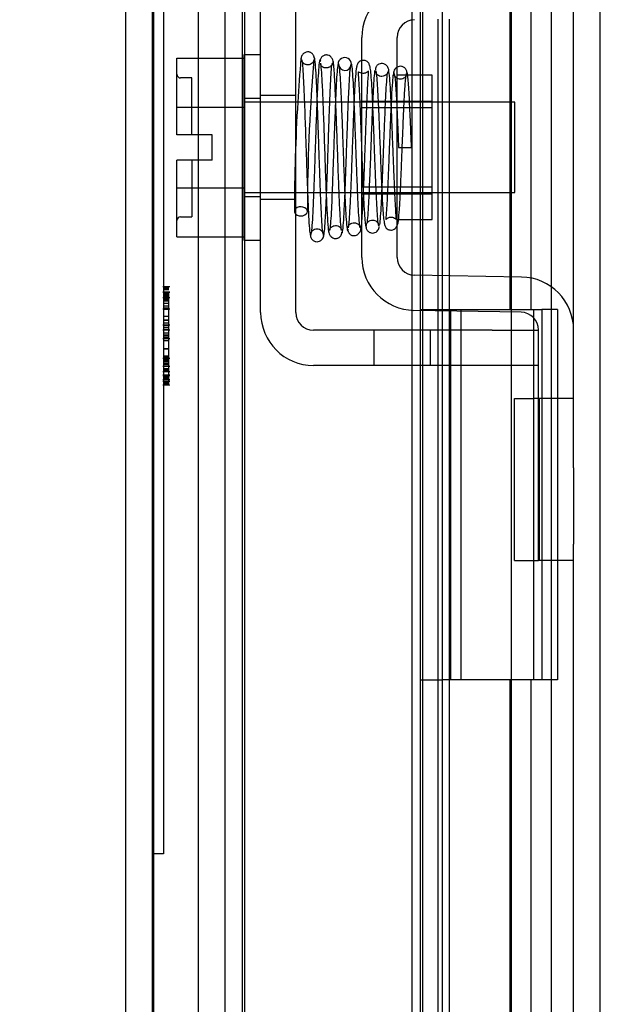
# Model space of a CAD drawing. Header units: inches. Extents: x 1 to 240, y -1 to 159.
# Tile 68 of 77: x 122.63 to 124.2, y 89.29 to 91.95. Entities that reach past the tile are written whole.
import ezdxf
from ezdxf.enums import TextEntityAlignment as Align
from ezdxf.lldxf.tags import DXFTag

# ---------------------------------------------------------------- set-up
doc = ezdxf.new("R2010")
doc.units = ezdxf.units.IN
doc.header["$MEASUREMENT"] = 0
for name, color, linetype in [('COM42667', 7, 'Continuous'), ('COM42780', 7, 'Continuous'), ('COM48601', 7, 'Continuous'), ('COM70220', 7, 'Continuous'), ('COM70726-3', 7, 'Continuous'), ('Default', 7, 'Continuous'), ('HNG10620-26B', 7, 'Continuous'), ('HNG10620-26C', 7, 'Continuous'), ('HNG10620-26P', 7, 'Continuous'), ('QLB20188', 7, 'Continuous'), ('SCC19011', 7, 'Continuous'), ('SPR20265', 7, 'Continuous'), ('WAF25035', 7, 'Continuous')]:
    doc.layers.add(name, color=color, linetype=linetype)
doc.styles.add('SEACAD_Times_New_Roman', font='times.ttf')
tags = doc.linetypes.add('HIDDEN2', pattern=[0.1875, 0.125, -0.0625]).pattern_tags.tags
tags[6:7] = [DXFTag(74, 4), DXFTag(75, 0), DXFTag(340, '0'), DXFTag(46, 0.0), DXFTag(50, 0.0), DXFTag(44, 0.0), DXFTag(45, 0.0)]
tags[4:5] = [DXFTag(74, 4), DXFTag(75, 0), DXFTag(340, '0'), DXFTag(46, 0.0), DXFTag(50, 0.0), DXFTag(44, 0.0), DXFTag(45, 0.0)]
doc.dimstyles.new('HAMMOND_(STH_-_240x160)', dxfattribs={"dimtxt": 1, "dimasz": 1.25, "dimexe": 0.5, "dimexo": 0.5, "dimgap": 0.25, "dimtad": 0, "dimtih": 1, "dimtoh": 1, "dimlfac": 0.125, "dimzin": 0, "dimdsep": 46, "dimtxsty": 'SEACAD_Times_New_Roman', "dimblk1": '_SE_FILLED', "dimblk2": '_SE_FILLED', "dimsah": 1, "dimcen": 0.5, "dimadec": 0, "dimazin": 0, "dimtfac": 0.8, "dimtofl": 0, "dimtmove": 0, "dimatfit": 3, "dimfxl": 1, "dimtolj": 1, "dimtzin": 0, "dimarcsym": 0})

# ---------------------------------------------------------------- blocks, each defined once
blk = doc.blocks.new('SE9')
at = {"layer": 'COM42667', "color": 7, "linetype": 'Continuous'}
for p, q in [((123.2847, 91.1623), (123.2847, 92.0538)), ((123.3797, 91.1623), (123.3797, 92.0538)), ((123.9102, 91.1143), (123.4277, 91.1143)), ((123.9102, 91.1143), (124.0352, 91.1143)), ((123.9102, 91.0193), (123.4277, 91.0193)), ((124.0352, 91.0193), (123.9102, 91.0193))]:
    blk.add_line(p, q, dxfattribs=at)
at = {"layer": 'COM42667', "color": 7, "linetype": 'HIDDEN2'}
for p, q in [((123.3797, 91.7486), (123.2847, 91.7486)), ((123.3797, 91.4676), (123.2847, 91.4676)), ((123.5907, 91.1143), (123.5907, 91.0193)), ((123.7432, 91.0193), (123.7432, 91.1143)), ((123.6602, 91.0203), (123.6602, 91.0193)), ((123.6602, 91.0203), (123.822, 91.0203)), ((123.7094, 91.0203), (123.7094, 91.0193)), ((123.822, 91.0203), (123.822, 91.0193)), ((123.822, 91.0203), (123.8503, 91.0203)), ((123.8503, 91.0203), (123.8503, 91.0193)), ((123.8503, 91.0203), (123.9102, 91.0203)), ((123.9102, 91.0203), (123.9102, 91.0193))]:
    blk.add_line(p, q, dxfattribs=at)
at = {"layer": 'COM42667', "color": 7, "linetype": 'Continuous'}
for radius in [0.143, 0.048]:
    blk.add_arc((123.4277, 91.1623), radius, 180, 270, dxfattribs=at)
at = {"layer": 'COM42780', "color": 7, "linetype": 'Continuous'}
for p, q in [((123.5582, 91.3111), (123.5582, 91.905)), ((123.6532, 91.3111), (123.6532, 91.905)), ((123.7482, 91.8031), (123.6818, 91.8031)), ((123.7482, 91.4131), (123.7482, 91.8031)), ((123.6532, 91.4131), (123.7482, 91.4131)), ((123.9897, 91.258), (123.7004, 91.2631)), ((123.988, 91.1631), (123.6987, 91.1681)), ((124.0352, 90.7428), (124.0352, 91.1151)), ((124.1302, 90.7428), (124.1302, 91.1151)), ((123.9707, 90.4928), (123.9707, 90.9298)), ((123.9707, 90.9298), (124.0211, 90.9298)), ((124.0352, 90.9298), (124.0211, 90.9298)), ((124.0352, 90.4928), (124.0352, 90.7428)), ((124.1302, 90.7428), (124.1302, 90.537)), ((123.9707, 90.4928), (124.0211, 90.4928)), ((124.0211, 90.4928), (124.0352, 90.4928)), ((124.1302, 90.4928), (124.0352, 90.4928))]:
    blk.add_line(p, q, dxfattribs=at)
at = {"layer": 'COM42780', "color": 7, "linetype": 'HIDDEN2'}
for p, q in [((123.6818, 91.8031), (123.6532, 91.8031)), ((123.5582, 91.7331), (123.7482, 91.7331)), ((123.7482, 91.7146), (123.5582, 91.7146)), ((123.5582, 91.5016), (123.7482, 91.5016)), ((123.5582, 91.4831), (123.7482, 91.4831)), ((124.1302, 90.9298), (124.0352, 90.9298)), ((124.0379, 90.4928), (124.0379, 90.9298)), ((124.0362, 90.798), (124.0352, 90.798)), ((124.0362, 90.798), (124.0362, 90.7464)), ((124.0362, 90.7678), (124.0352, 90.7678)), ((124.0362, 90.6887), (124.0352, 90.6887)), ((124.0362, 90.6829), (124.0352, 90.6829)), ((124.0362, 90.6581), (124.0352, 90.6581)), ((124.0362, 90.6245), (124.0352, 90.6245))]:
    blk.add_line(p, q, dxfattribs=at)
at = {"layer": 'COM42780', "color": 7, "linetype": 'Continuous'}
for centre, radius, start, end in [((123.7012, 91.905), 0.143, 91, 180), ((123.7012, 91.905), 0.048, 91, 180), ((123.7012, 91.3111), 0.143, 180, 269), ((123.7012, 91.3111), 0.048, 180, 269), ((123.9872, 91.1151), 0.143, 0, 89), ((123.9872, 91.1151), 0.048, 0, 89)]:
    blk.add_arc(centre, radius, start, end, dxfattribs=at)
at = {"layer": 'COM48601', "color": 7, "linetype": 'Continuous'}
for p, q in [((122.9202, 87.4517), (122.9202, 94.1646)), ((123.6927, 91.9523), (123.6927, 91.8031)), ((123.7636, 91.9541), (123.7636, 91.7301)), ((123.7952, 91.7301), (123.7952, 91.9547)), ((123.7636, 91.4861), (123.7636, 91.262)), ((123.7952, 91.2614), (123.7952, 91.4861)), ((123.6927, 91.4131), (123.6927, 91.2639)), ((123.6927, 91.1683), (123.6927, 91.1143)), ((123.7636, 91.167), (123.7636, 91.1143)), ((123.7952, 91.1143), (123.7952, 91.1664)), ((123.6927, 91.0193), (123.6927, 88.2726)), ((123.7636, 91.0193), (123.7636, 87.7726)), ((123.7952, 87.7726), (123.7952, 91.0193))]:
    blk.add_line(p, q, dxfattribs=at)
at = {"layer": 'COM48601', "color": 7, "linetype": 'HIDDEN2'}
for p, q in [((123.7152, 93.777), (123.7152, 66.5632)), ((123.7232, 67.043), (123.7232, 93.2971)), ((123.6927, 92.0478), (123.6927, 91.9523)), ((123.6927, 91.8031), (123.6927, 91.4131)), ((123.7636, 91.7301), (123.7636, 91.4861)), ((123.7952, 91.4861), (123.7952, 91.7301)), ((123.6927, 91.2639), (123.6927, 91.1683)), ((123.7636, 91.262), (123.7636, 91.167)), ((123.7952, 91.1664), (123.7952, 91.2614)), ((123.6927, 91.1143), (123.6927, 91.0193)), ((123.7636, 91.1143), (123.7636, 91.0193)), ((123.7952, 91.0193), (123.7952, 91.1143))]:
    blk.add_line(p, q, dxfattribs=at)
at = {"layer": 'COM70220', "color": 7, "linetype": 'HIDDEN2'}
for p, q in [((122.9922, 66.6926), (122.9922, 93.6476)), ((122.9932, 66.6926), (122.9932, 93.6476)), ((122.9942, 66.6926), (122.9942, 93.6476)), ((122.9962, 66.6926), (122.9962, 93.6476)), ((123.2422, 66.6926), (123.2422, 93.6476))]:
    blk.add_line(p, q, dxfattribs=at)
at = {"layer": 'COM70726-3', "color": 7, "linetype": 'HIDDEN2'}
for p, q in [((124.2022, 65.3251), (124.2022, 95.015)), ((123.1172, 66.4568), (123.1172, 93.8833)), ((123.1892, 66.4568), (123.1892, 93.8833))]:
    blk.add_line(p, q, dxfattribs=at)
at = {"layer": 'COM70726-3', "color": 7, "linetype": 'Continuous'}
for p, q in [((124.1302, 91.1151), (124.1302, 92.1011)), ((124.1302, 81.2411), (124.1302, 90.537))]:
    blk.add_line(p, q, dxfattribs=at)
at = {"layer": 'HNG10620-26B', "color": 7, "linetype": 'HIDDEN2'}
for p, q in [((124.0702, 67.1701), (124.0702, 93.1701)), ((123.9585, 91.1701), (123.9585, 92.1701)), ((124.0158, 91.1701), (124.0158, 92.1701)), ((123.7752, 91.1701), (124.0158, 91.1701)), ((124.0214, 91.1701), (124.044, 91.1701)), ((124.0864, 91.1701), (124.044, 91.1701)), ((124.044, 91.1701), (124.044, 90.1701)), ((124.0864, 91.1701), (124.0864, 90.1701)), ((124.0158, 90.1701), (123.7752, 90.1701)), ((123.9585, 89.1701), (123.9585, 90.1701)), ((124.0158, 89.1701), (124.0158, 90.1701)), ((124.044, 90.1701), (124.0214, 90.1701)), ((124.0864, 90.1701), (124.044, 90.1701))]:
    blk.add_line(p, q, dxfattribs=at)
at = {"layer": 'HNG10620-26C', "color": 7, "linetype": 'HIDDEN2'}
for p, q in [((123.2352, 93.1701), (123.2352, 67.1701)), ((123.7752, 93.1701), (123.7752, 67.1701)), ((123.7152, 91.1701), (123.7752, 91.1701)), ((123.7972, 91.1701), (123.7972, 90.1701)), ((123.7972, 91.1701), (124.0214, 91.1701)), ((123.8252, 91.1701), (123.8252, 90.1701)), ((123.9627, 90.1701), (123.9627, 91.1701)), ((124.0227, 90.1701), (124.0227, 91.1701)), ((123.7152, 90.1701), (123.7752, 90.1701)), ((124.0214, 90.1701), (123.7972, 90.1701))]:
    blk.add_line(p, q, dxfattribs=at)
at = {"layer": 'HNG10620-26P', "color": 7, "linetype": 'HIDDEN2'}
blk.add_line((123.9627, 67.1701), (123.9627, 92.7312), dxfattribs=at)
at = {"layer": 'QLB20188', "color": 7, "linetype": 'HIDDEN2'}
for p, q in [((123.0222, 92.2006), (123.0222, 91.8256)), ((123.0222, 91.8256), (123.0222, 90.0756)), ((123.0391, 91.232), (123.0203, 91.232)), ((123.0372, 91.2298), (123.0222, 91.2298)), ((123.0391, 91.2172), (123.0203, 91.2172)), ((123.0391, 91.2167), (123.0203, 91.2167)), ((123.0391, 91.2021), (123.0203, 91.2021)), ((123.0372, 91.2269), (123.0222, 91.2269)), ((123.0372, 91.2239), (123.0222, 91.2239)), ((123.0372, 91.2131), (123.0222, 91.2131)), ((123.0372, 91.2125), (123.0222, 91.2125)), ((123.0372, 91.212), (123.0222, 91.212)), ((123.0372, 91.2111), (123.0222, 91.2111)), ((123.0372, 91.21), (123.0222, 91.21)), ((123.0372, 91.2096), (123.0222, 91.2096)), ((123.0372, 91.2087), (123.0222, 91.2087)), ((123.0372, 91.2063), (123.0222, 91.2063)), ((123.0372, 91.2057), (123.0222, 91.2057)), ((123.0372, 91.2038), (123.0222, 91.2038)), ((123.0372, 91.2036), (123.0222, 91.2036)), ((123.0372, 91.2028), (123.0222, 91.2028)), ((123.0372, 91.2007), (123.0222, 91.2007)), ((123.0372, 91.1868), (123.0372, 91.2167)), ((123.0372, 91.1994), (123.0222, 91.1994)), ((123.0372, 91.1974), (123.0222, 91.1974)), ((123.0372, 91.1963), (123.0222, 91.1963)), ((123.0372, 91.1958), (123.0222, 91.1958)), ((123.0372, 91.1939), (123.0222, 91.1939)), ((123.0222, 91.1936), (123.0372, 91.1936)), ((123.0372, 91.1868), (123.0222, 91.1868)), ((123.0372, 91.1791), (123.0222, 91.1791)), ((123.0372, 91.1905), (123.0372, 91.1974)), ((123.0372, 91.0406), (123.0372, 91.1868)), ((123.0203, 91.172), (123.0391, 91.172)), ((123.0372, 91.1737), (123.0222, 91.1737)), ((123.0372, 91.1723), (123.0222, 91.1723)), ((123.0372, 91.1708), (123.0222, 91.1708)), ((123.0372, 91.1515), (123.0222, 91.1515)), ((123.0203, 91.129), (123.0391, 91.129)), ((123.0372, 91.1418), (123.0222, 91.1418)), ((123.0372, 91.1417), (123.0222, 91.1417)), ((123.0372, 91.141), (123.0222, 91.141)), ((123.0372, 91.1408), (123.0222, 91.1408)), ((123.0372, 91.1331), (123.0222, 91.1331)), ((123.0372, 91.1276), (123.0222, 91.1276)), ((123.0372, 91.1217), (123.0222, 91.1217)), ((123.0372, 91.1215), (123.0222, 91.1215)), ((123.0391, 91.1145), (123.0203, 91.1145)), ((123.0372, 91.116), (123.0222, 91.116)), ((123.0372, 91.1067), (123.0222, 91.1067)), ((123.0372, 91.1013), (123.0222, 91.1013)), ((123.0372, 91.1002), (123.0222, 91.1002)), ((123.0372, 91.0981), (123.0222, 91.0981)), ((123.0391, 91.0909), (123.0203, 91.0909)), ((123.0372, 91.0941), (123.0222, 91.0941)), ((123.0372, 91.0855), (123.0222, 91.0855)), ((123.0372, 91.0644), (123.0222, 91.0644)), ((123.0372, 91.0629), (123.0222, 91.0629)), ((123.0372, 91.0447), (123.0222, 91.0447)), ((123.0372, 91.0431), (123.0222, 91.0431)), ((123.0372, 91.0429), (123.0222, 91.0429)), ((123.0391, 91.0385), (123.0203, 91.0385)), ((123.0203, 91.0177), (123.0391, 91.0177)), ((123.0203, 91.0172), (123.0391, 91.0172)), ((123.0372, 91.0411), (123.0222, 91.0411)), ((123.0372, 91.0406), (123.0222, 91.0406)), ((123.0372, 91.0375), (123.0222, 91.0375)), ((123.0372, 91.0362), (123.0222, 91.0362)), ((123.0372, 91.0343), (123.0222, 91.0343)), ((123.0372, 91.0332), (123.0222, 91.0332)), ((123.0372, 91.03), (123.0222, 91.03)), ((123.0372, 91.0292), (123.0222, 91.0292)), ((123.0372, 91.0247), (123.0222, 91.0247)), ((123.0372, 91.024), (123.0222, 91.024)), ((123.0372, 91.023), (123.0222, 91.023)), ((123.0372, 91.0226), (123.0222, 91.0226)), ((123.0372, 91.0221), (123.0222, 91.0221)), ((123.0372, 91.0209), (123.0222, 91.0209)), ((123.0372, 91.0169), (123.0222, 91.0169)), ((123.0372, 91.0047), (123.0372, 91.0406)), ((123.0203, 91.0031), (123.0391, 91.0031)), ((123.0391, 90.9927), (123.0203, 90.9927)), ((123.0391, 90.991), (123.0203, 90.991)), ((123.0372, 91.0105), (123.0222, 91.0105)), ((123.0372, 91.0084), (123.0222, 91.0084)), ((123.0372, 91.0083), (123.0222, 91.0083)), ((123.0372, 91.0047), (123.0222, 91.0047)), ((123.0372, 91.0026), (123.0222, 91.0026)), ((123.0372, 90.9896), (123.0222, 90.9896)), ((123.0372, 90.988), (123.0222, 90.988)), ((123.0372, 90.9812), (123.0372, 91.0047)), ((123.0203, 90.9814), (123.0391, 90.9814)), ((123.0391, 90.9761), (123.0203, 90.9761)), ((123.0203, 90.9667), (123.0391, 90.9667)), ((123.0372, 90.9854), (123.0222, 90.9854)), ((123.0372, 90.9812), (123.0222, 90.9812)), ((123.0372, 90.9809), (123.0222, 90.9809)), ((123.0372, 90.9741), (123.0222, 90.9741)), ((123.0372, 90.9711), (123.0222, 90.9711)), ((123.0372, 90.9694), (123.0222, 90.9694)), ((123.0372, 90.9681), (123.0222, 90.9681)), ((123.0222, 90.9672), (123.0372, 90.9672)), ((123.0372, 90.9694), (123.0372, 90.9812)), ((123.0222, 90.0756), (123.0222, 89.7006)), ((123.0222, 89.7006), (122.9922, 89.7006))]:
    blk.add_line(p, q, dxfattribs=at)
at = {"layer": 'SCC19011', "color": 7, "linetype": 'Continuous'}
for p, q in [((123.0587, 91.8491), (123.2397, 91.8491)), ((123.0587, 91.717), (123.0587, 91.8491)), ((123.0587, 91.717), (123.2397, 91.717)), ((123.0587, 91.6421), (123.0587, 91.717)), ((123.4029, 91.7301), (123.3797, 91.7301)), ((123.4527, 91.7301), (123.4379, 91.7301)), ((123.5026, 91.7301), (123.4878, 91.7301)), ((123.5524, 91.7301), (123.5376, 91.7301)), ((123.9717, 91.7301), (123.7482, 91.7301)), ((123.9717, 91.4861), (123.9717, 91.7301)), ((123.1537, 91.6421), (123.0587, 91.6421)), ((123.1537, 91.5741), (123.1537, 91.6421)), ((123.0587, 91.4992), (123.0587, 91.5741)), ((123.1537, 91.5741), (123.0587, 91.5741)), ((123.0587, 91.4992), (123.2397, 91.4992)), ((123.0587, 91.3671), (123.0587, 91.4992)), ((123.3797, 91.4861), (123.4115, 91.4861)), ((123.4465, 91.4861), (123.4616, 91.4861)), ((123.4967, 91.4861), (123.5118, 91.4861)), ((123.5468, 91.4861), (123.5582, 91.4861)), ((123.7482, 91.4861), (123.9717, 91.4861)), ((123.0587, 91.3671), (123.2397, 91.3671))]:
    blk.add_line(p, q, dxfattribs=at)
at = {"layer": 'SCC19011', "color": 7, "linetype": 'HIDDEN2'}
for p, q in [((123.0987, 91.7956), (123.0687, 91.7956)), ((123.0987, 91.6421), (123.0987, 91.7956)), ((123.3797, 91.7301), (123.2397, 91.7301)), ((123.4379, 91.7301), (123.4029, 91.7301)), ((123.4878, 91.7301), (123.4527, 91.7301)), ((123.5376, 91.7301), (123.5026, 91.7301)), ((123.7482, 91.7301), (123.5524, 91.7301)), ((123.0987, 91.5741), (123.0987, 91.4206)), ((123.2397, 91.4861), (123.3797, 91.4861)), ((123.4115, 91.4861), (123.4465, 91.4861)), ((123.4616, 91.4861), (123.4967, 91.4861)), ((123.5118, 91.4861), (123.5468, 91.4861)), ((123.5582, 91.4861), (123.7482, 91.4861)), ((123.0687, 91.4206), (123.0987, 91.4206))]:
    blk.add_line(p, q, dxfattribs=at)
for centre, start, end in [((123.0687, 91.8056), 180, 270), ((123.0687, 91.4106), 90, 180)]:
    blk.add_arc(centre, 0.01, start, end, dxfattribs=at)
at = {"layer": 'SPR20265', "color": 7, "linetype": 'Continuous'}
blk.add_line((123.6572, 91.6081), (123.6922, 91.6081), dxfattribs=at)
for centre, radius, start, end in [((128.3608, 91.4292), 4.9849, 175.1825, 176.5376), ((123.5121, 91.8327), 0.0181, 0.2962, 180.6354), ((128.3302, 91.4304), 4.9192, 179.5796, 179.9446)]:
    blk.add_arc(centre, radius, start, end, dxfattribs=at)
at = {"layer": 'SPR20265', "color": 7, "linetype": 'HIDDEN2'}
for centre, radius, start, end in [((128.3302, 91.4304), 4.9192, 175.1584, 179.5796), ((123.5121, 91.8327), 0.0169, 179.7153, 359.2764), ((128.3608, 91.4292), 4.9849, 176.5376, 179.9224)]:
    blk.add_arc(centre, radius, start, end, dxfattribs=at)
for start_param, end_param in [(5.616239, 6.283185), (0, 0.666946)]:
    blk.add_ellipse((123.3934, 91.4355), major_axis=(-0.0175, 0), ratio=0.707107, start_param=start_param, end_param=end_param, dxfattribs=at)
at = {"layer": 'SPR20265', "color": 7, "linetype": 'Continuous'}
blk.add_ellipse((123.3934, 91.4355), major_axis=(-0.0175, 0), ratio=0.707107, start_param=0.666946, end_param=5.616239, dxfattribs=at)
for points, knots in [([(123.4292, 91.8487), (123.4292, 91.8496), (123.4292, 91.8511), (123.4287, 91.8539), (123.4276, 91.8566), (123.426, 91.8593), (123.4238, 91.8617), (123.4211, 91.8637), (123.4181, 91.8652), (123.4135, 91.8663), (123.4074, 91.8657), (123.4001, 91.8618), (123.3943, 91.8537), (123.3934, 91.8477), (123.393, 91.844)], [0, 0, 0, 0, 0.03948, 0.078027, 0.11705, 0.157795, 0.20119, 0.247813, 0.297965, 0.351797, 0.472995, 0.624898, 0.803476, 1, 1, 1, 1]), ([(123.3949, 91.845), (123.3954, 91.8453), (123.3965, 91.8439), (123.3984, 91.825), (123.4004, 91.7903), (123.4022, 91.7493), (123.4038, 91.7079), (123.4051, 91.6697), (123.4062, 91.637), (123.4071, 91.6097), (123.408, 91.5835), (123.409, 91.5539), (123.4102, 91.5184), (123.4117, 91.4789), (123.4134, 91.4384), (123.4154, 91.4015), (123.4176, 91.3743), (123.419, 91.3708), (123.4199, 91.3695)], [0.0402294, 0.0402294, 0.0402294, 0.0402294, 0.0962651, 0.1836152, 0.2619538, 0.3312786, 0.3915016, 0.442594, 0.4845239, 0.5172899, 0.5463931, 0.5841023, 0.6308517, 0.6866387, 0.7514677, 0.8253147, 0.9081399, 0.9951321, 0.9951321, 0.9951321, 0.9951321]), ([(123.4546, 91.3733), (123.4538, 91.3744), (123.4524, 91.3776), (123.4503, 91.4035), (123.4484, 91.4396), (123.4467, 91.4795), (123.4452, 91.5187), (123.444, 91.554), (123.443, 91.5835), (123.4421, 91.6097), (123.4412, 91.637), (123.4401, 91.6698), (123.4388, 91.7084), (123.4372, 91.7505), (123.4353, 91.7925), (123.4332, 91.8286), (123.4311, 91.8494), (123.4298, 91.8512), (123.4292, 91.851)], [0.007956, 0.007956, 0.007956, 0.007956, 0.0902869, 0.171964, 0.2449933, 0.3092617, 0.364675, 0.4111808, 0.4487353, 0.4777397, 0.5104186, 0.5522907, 0.6034131, 0.6638342, 0.7336337, 0.8128446, 0.9016052, 0.9648764, 0.9648764, 0.9648764, 0.9648764]), ([(123.4443, 91.8439), (123.4434, 91.8411), (123.4418, 91.8281), (123.4395, 91.7955), (123.4381, 91.7656), (123.4374, 91.7491), (123.4373, 91.7472)], [0.0980811, 0.0980811, 0.0980811, 0.0980811, 0.1865995, 0.265558, 0.3350739, 0.3442741, 0.3442741, 0.3442741, 0.3442741]), ([(123.4818, 91.833), (123.4813, 91.8387), (123.4803, 91.8455), (123.4733, 91.8542), (123.4677, 91.8571), (123.4629, 91.8579), (123.4594, 91.8578), (123.4558, 91.8568), (123.4523, 91.8548), (123.4493, 91.852), (123.447, 91.8484), (123.4456, 91.8442), (123.4455, 91.8417), (123.4454, 91.8402)], [0, 0, 0, 0, 0.337377, 0.476585, 0.593946, 0.643993, 0.690857, 0.738213, 0.787078, 0.837877, 0.890521, 0.944659, 1, 1, 1, 1]), ([(123.5581, 91.8425), (123.5564, 91.8421), (123.5527, 91.8406), (123.5472, 91.8356), (123.5445, 91.8289), (123.5423, 91.8175), (123.54, 91.7927), (123.5384, 91.7621), (123.5374, 91.7419), (123.5373, 91.7382)], [0.5124949, 0.5124949, 0.5124949, 0.5124949, 0.5179414, 0.5252825, 0.5427797, 0.5635197, 0.6073984, 0.6548465, 0.6651182, 0.6651182, 0.6651182, 0.6651182]), ([(123.4463, 91.8355), (123.4472, 91.8282), (123.4488, 91.8144), (123.4514, 91.7656), (123.454, 91.7001), (123.4567, 91.6223), (123.459, 91.5546), (123.4609, 91.5039), (123.4623, 91.4683), (123.4638, 91.4372), (123.4653, 91.4115), (123.4668, 91.3914), (123.4677, 91.385), (123.4683, 91.3813)], [0, 0, 0, 0, 0.114294, 0.231558, 0.351881, 0.475184, 0.601502, 0.666038, 0.73132, 0.797347, 0.864154, 0.931706, 1, 1, 1, 1]), ([(123.5032, 91.3835), (123.5023, 91.3901), (123.5007, 91.4028), (123.4981, 91.4497), (123.4955, 91.5138), (123.4928, 91.591), (123.4905, 91.6589), (123.4886, 91.7101), (123.4872, 91.7463), (123.4857, 91.7786), (123.4842, 91.8053), (123.4827, 91.8262), (123.4818, 91.8334), (123.4812, 91.8375)], [0, 0, 0, 0, 0.112746, 0.228925, 0.348457, 0.471495, 0.597916, 0.662714, 0.728399, 0.794948, 0.862394, 0.930748, 1, 1, 1, 1]), ([(123.4947, 91.8351), (123.4938, 91.8329), (123.4923, 91.8284), (123.4901, 91.7999), (123.4885, 91.7691), (123.4875, 91.7491), (123.4873, 91.7432)], [0, 0, 0, 0, 0.0919668, 0.1748964, 0.2488402, 0.2783531, 0.2783531, 0.2783531, 0.2783531]), ([(123.4948, 91.8314), (123.4956, 91.8299), (123.497, 91.8264), (123.4991, 91.8), (123.5011, 91.7657), (123.5028, 91.7276), (123.5042, 91.6903), (123.5054, 91.657), (123.5064, 91.6291), (123.5073, 91.6046), (123.5082, 91.5792), (123.5093, 91.5489), (123.5107, 91.5133), (123.5123, 91.4743), (123.5142, 91.4356), (123.5163, 91.4032), (123.5184, 91.3848), (123.5197, 91.3835), (123.5203, 91.3838)], [0.0030122, 0.0030122, 0.0030122, 0.0030122, 0.091022, 0.173244, 0.246649, 0.3111806, 0.366841, 0.4136386, 0.4515377, 0.480786, 0.5130298, 0.5545547, 0.6053918, 0.6655607, 0.7350558, 0.813926, 0.9022499, 0.9590084, 0.9590084, 0.9590084, 0.9590084]), ([(123.5542, 91.3913), (123.5538, 91.3909), (123.5528, 91.3919), (123.551, 91.4078), (123.549, 91.4384), (123.5472, 91.4758), (123.5456, 91.5139), (123.5443, 91.5491), (123.5432, 91.5792), (123.5423, 91.6046), (123.5414, 91.6291), (123.5404, 91.6571), (123.5392, 91.6906), (123.5377, 91.7282), (123.536, 91.7668), (123.5341, 91.8019), (123.5318, 91.8296), (123.5304, 91.8334), (123.5295, 91.8352)], [0.0480093, 0.0480093, 0.0480093, 0.0480093, 0.0949166, 0.1813907, 0.2591689, 0.3281055, 0.3880809, 0.4389475, 0.4806068, 0.513005, 0.5424172, 0.5805587, 0.6277127, 0.6838883, 0.749147, 0.8235602, 0.9071555, 1, 1, 1, 1]), ([(123.6798, 91.81), (123.6797, 91.8114), (123.6795, 91.814), (123.678, 91.8179), (123.6756, 91.8214), (123.6725, 91.8242), (123.669, 91.8262), (123.6642, 91.8275), (123.6587, 91.8274), (123.6548, 91.8258), (123.6531, 91.8248)], [0, 0, 0, 0, 0.0589773, 0.1211115, 0.1849679, 0.2490189, 0.31194, 0.3728411, 0.4898099, 0.5959107, 0.5959107, 0.5959107, 0.5959107]), ([(123.6922, 91.6081), (123.6916, 91.6232), (123.6906, 91.649), (123.6889, 91.6897), (123.6872, 91.7263), (123.6856, 91.7583), (123.6839, 91.7838), (123.6822, 91.802), (123.6807, 91.8115), (123.6797, 91.8123), (123.6794, 91.8122)], [0, 0, 0, 0, 0.1236932, 0.2477957, 0.3722334, 0.4970307, 0.6222178, 0.7477992, 0.8737106, 0.9604174, 0.9604174, 0.9604174, 0.9604174]), ([(123.5481, 91.8119), (123.5479, 91.8118), (123.5478, 91.8107), (123.5487, 91.8), (123.5502, 91.7755), (123.5522, 91.7359), (123.5539, 91.6945), (123.5555, 91.6542), (123.5569, 91.6151), (123.5579, 91.59), (123.5582, 91.5811)], [0.5351872, 0.5351872, 0.5351872, 0.5351872, 0.5441109, 0.5645918, 0.6083985, 0.6560617, 0.6836249, 0.7156036, 0.7520047, 0.7724702, 0.7724702, 0.7724702, 0.7724702]), ([(123.6532, 91.7047), (123.6534, 91.6994), (123.6542, 91.6816), (123.6556, 91.6488), (123.6566, 91.6232), (123.6572, 91.6081)], [0.6947964, 0.6947964, 0.6947964, 0.6947964, 0.7496304, 0.874808, 1, 1, 1, 1]), ([(123.4548, 91.3696), (123.4557, 91.3724), (123.4571, 91.3779), (123.4594, 91.4091), (123.461, 91.4419), (123.462, 91.4637), (123.4622, 91.4705)], [0, 0, 0, 0, 0.0928449, 0.1764674, 0.250932, 0.2834425, 0.2834425, 0.2834425, 0.2834425]), ([(123.5054, 91.3776), (123.5062, 91.3807), (123.5078, 91.3938), (123.51, 91.4266), (123.5114, 91.4565), (123.5122, 91.4733), (123.5123, 91.4757)], [0.09883, 0.09883, 0.09883, 0.09883, 0.1878535, 0.2672072, 0.3370622, 0.3488919, 0.3488919, 0.3488919, 0.3488919]), ([(123.5201, 91.387), (123.5201, 91.3861), (123.5202, 91.3846), (123.5207, 91.3818), (123.5217, 91.3791), (123.5233, 91.3764), (123.5255, 91.3739), (123.5282, 91.372), (123.5313, 91.3705), (123.5359, 91.3695), (123.542, 91.3702), (123.5493, 91.3743), (123.5551, 91.3827), (123.5561, 91.3888), (123.5565, 91.3927)], [0, 0, 0, 0, 0.039675, 0.078069, 0.116606, 0.156607, 0.199119, 0.244855, 0.294249, 0.347558, 0.468612, 0.621309, 0.801496, 1, 1, 1, 1]), ([(123.5559, 91.3885), (123.5565, 91.3917), (123.5572, 91.3962), (123.5579, 91.4043), (123.5582, 91.4077)], [0, 0, 0, 0, 0.03059082, 0.04780598, 0.04780598, 0.04780598, 0.04780598]), ([(123.6539, 91.3976), (123.6545, 91.3992), (123.6561, 91.4043), (123.6567, 91.4085), (123.6571, 91.4121)], [0.53898294, 0.53898294, 0.53898294, 0.53898294, 0.54759814, 0.56807305, 0.56807305, 0.56807305, 0.56807305]), ([(123.4193, 91.3713), (123.4194, 91.3698), (123.4196, 91.3673), (123.4211, 91.3632), (123.4235, 91.3597), (123.4276, 91.356), (123.4336, 91.3534), (123.4406, 91.3535), (123.4471, 91.3561), (123.452, 91.3608), (123.4549, 91.3667), (123.4553, 91.3702), (123.4555, 91.3722)], [0, 0, 0, 0, 0.065589, 0.134096, 0.204, 0.273642, 0.405923, 0.527776, 0.652215, 0.775569, 0.89228, 1, 1, 1, 1]), ([(123.4677, 91.3856), (123.4682, 91.3802), (123.4692, 91.3737), (123.4762, 91.3655), (123.4818, 91.3627), (123.4865, 91.362), (123.49, 91.3622), (123.4936, 91.3632), (123.4971, 91.3651), (123.5001, 91.3679), (123.5024, 91.3714), (123.5038, 91.3755), (123.504, 91.378), (123.504, 91.3795)], [0, 0, 0, 0, 0.324319, 0.462115, 0.581304, 0.633213, 0.682431, 0.732423, 0.783847, 0.836789, 0.89085, 0.94542, 1, 1, 1, 1])]:
    blk.add_open_spline(points, degree=3, knots=knots, dxfattribs=at)
at = {"layer": 'SPR20265', "color": 7, "linetype": 'HIDDEN2'}
for points, knots in [([(123.428, 91.844), (123.428, 91.8426), (123.4279, 91.8405), (123.4246, 91.8355), (123.4191, 91.832), (123.4135, 91.8309), (123.4091, 91.8313), (123.4058, 91.8322), (123.4026, 91.8338), (123.3997, 91.836), (123.3973, 91.8389), (123.3955, 91.8421), (123.3945, 91.8455), (123.3943, 91.8475), (123.3942, 91.8487)], [0, 0, 0, 0, 0.179381, 0.337596, 0.475073, 0.590664, 0.641841, 0.692941, 0.744409, 0.796202, 0.847981, 0.899322, 0.949962, 1, 1, 1, 1]), ([(123.4804, 91.8402), (123.4804, 91.8395), (123.4802, 91.8383), (123.4796, 91.8357), (123.4785, 91.8331), (123.4769, 91.8305), (123.4747, 91.828), (123.4721, 91.8259), (123.4691, 91.8243), (123.4646, 91.8228), (123.4589, 91.8225), (123.4521, 91.8245), (123.4471, 91.8294), (123.4468, 91.8315), (123.4468, 91.833)], [0, 0, 0, 0, 0.047333, 0.090485, 0.131312, 0.171645, 0.212983, 0.256355, 0.302402, 0.351589, 0.463303, 0.607862, 0.786964, 1, 1, 1, 1]), ([(123.6042, 91.3963), (123.6037, 91.3976), (123.6028, 91.4001), (123.6009, 91.4158), (123.5989, 91.4466), (123.5966, 91.4939), (123.5947, 91.5413), (123.5931, 91.5835), (123.5918, 91.6182), (123.5907, 91.6491), (123.5895, 91.6804), (123.5881, 91.7148), (123.5865, 91.7505), (123.5846, 91.7843), (123.5826, 91.8099), (123.5808, 91.825), (123.578, 91.833), (123.5763, 91.8366), (123.5721, 91.8401), (123.5686, 91.842), (123.5642, 91.8431), (123.5605, 91.843), (123.5585, 91.8426), (123.5581, 91.8425)], [0, 0, 0, 0, 0.0301072, 0.0585847, 0.110442, 0.1557664, 0.1944272, 0.2263714, 0.2515462, 0.2721052, 0.2958346, 0.3234709, 0.3550735, 0.3907334, 0.4289188, 0.4598064, 0.4816514, 0.4944173, 0.4976956, 0.5012564, 0.505847, 0.5113751, 0.5124949, 0.5124949, 0.5124949, 0.5124949]), ([(123.4622, 91.4705), (123.4625, 91.4775), (123.4633, 91.497), (123.4645, 91.5295), (123.4657, 91.5651), (123.4667, 91.5946), (123.4676, 91.6204), (123.4685, 91.647), (123.4696, 91.6784), (123.4709, 91.7149), (123.4725, 91.7539), (123.4742, 91.7917), (123.4761, 91.8217), (123.4774, 91.833), (123.4781, 91.835)], [0.2834425, 0.2834425, 0.2834425, 0.2834425, 0.316251, 0.3724874, 0.4196981, 0.4578877, 0.4873381, 0.519796, 0.5615225, 0.612448, 0.6724624, 0.7413936, 0.8190964, 0.9053955, 0.9053955, 0.9053955, 0.9053955]), ([(123.5123, 91.4757), (123.5127, 91.4858), (123.5136, 91.5076), (123.5148, 91.5411), (123.5159, 91.5722), (123.5168, 91.5981), (123.5177, 91.6231), (123.5187, 91.6513), (123.5199, 91.6852), (123.5214, 91.7231), (123.5231, 91.7622), (123.525, 91.7981), (123.5272, 91.8257), (123.5286, 91.8297), (123.5295, 91.8316)], [0.3488919, 0.3488919, 0.3488919, 0.3488919, 0.3974799, 0.4485707, 0.4904022, 0.5230451, 0.5519994, 0.5894865, 0.6359142, 0.6912353, 0.7554007, 0.8283104, 0.9098569, 1, 1, 1, 1]), ([(123.5582, 91.4077), (123.5584, 91.4099), (123.5594, 91.4234), (123.5612, 91.4543), (123.5634, 91.5055), (123.5653, 91.5552), (123.5669, 91.599), (123.5682, 91.6345), (123.5693, 91.6644), (123.5703, 91.6923), (123.5715, 91.7211), (123.5728, 91.75), (123.5741, 91.7769), (123.5753, 91.7982), (123.5765, 91.8109), (123.5761, 91.8146), (123.5758, 91.8142), (123.5693, 91.8089), (123.559, 91.8066), (123.5501, 91.8112), (123.5484, 91.812), (123.5481, 91.8119)], [0.047806, 0.047806, 0.047806, 0.047806, 0.0595138, 0.1122007, 0.1583759, 0.1980433, 0.2312358, 0.2579833, 0.2788368, 0.3005312, 0.3250779, 0.3524343, 0.3825401, 0.4152697, 0.4444426, 0.4659458, 0.4800306, 0.4882016, 0.5025968, 0.5237733, 0.5351872, 0.5351872, 0.5351872, 0.5351872]), ([(123.5933, 91.8165), (123.5925, 91.8127), (123.591, 91.7983), (123.5888, 91.766), (123.587, 91.7282), (123.5854, 91.6907), (123.584, 91.6565), (123.5829, 91.6277), (123.582, 91.6035), (123.5812, 91.5803), (123.5802, 91.5541), (123.5789, 91.5229), (123.5775, 91.4883), (123.5758, 91.4532), (123.5739, 91.4223), (123.5725, 91.4077), (123.5718, 91.4032)], [0.0976012, 0.0976012, 0.0976012, 0.0976012, 0.1858457, 0.2646916, 0.3341936, 0.3943883, 0.4452603, 0.486815, 0.5190805, 0.5483674, 0.5863123, 0.6331568, 0.6888596, 0.7534207, 0.8268348, 0.9090396, 0.9090396, 0.9090396, 0.9090396]), ([(123.6313, 91.8134), (123.6309, 91.8168), (123.63, 91.8224), (123.6247, 91.8302), (123.6177, 91.8343), (123.6109, 91.8353), (123.605, 91.8338), (123.6011, 91.8313), (123.5987, 91.8289), (123.5969, 91.8262), (123.5956, 91.8233), (123.595, 91.8204), (123.5949, 91.8187), (123.5949, 91.8177)], [0, 0, 0, 0, 0.180774, 0.350248, 0.499828, 0.623642, 0.733222, 0.784403, 0.832779, 0.878274, 0.921007, 0.961361, 1, 1, 1, 1]), ([(123.5957, 91.8147), (123.5963, 91.8123), (123.5971, 91.8079), (123.599, 91.7892), (123.601, 91.7563), (123.6032, 91.7083), (123.6051, 91.6614), (123.6067, 91.6202), (123.608, 91.5866), (123.6091, 91.5579), (123.6102, 91.5303), (123.6115, 91.5009), (123.613, 91.471), (123.6146, 91.4424), (123.6164, 91.4196), (123.6181, 91.4048), (123.6207, 91.3962), (123.6225, 91.3917), (123.6298, 91.3856), (123.6377, 91.3842), (123.6456, 91.3869), (123.651, 91.3919), (123.6531, 91.3957), (123.6539, 91.3976)], [0, 0, 0, 0, 0.0305726, 0.0594704, 0.1120538, 0.158027, 0.1973417, 0.2299964, 0.2559922, 0.2765518, 0.2989672, 0.3244704, 0.3530931, 0.3849016, 0.4194556, 0.4490953, 0.4711813, 0.4857486, 0.4943523, 0.5081695, 0.5178827, 0.5278745, 0.5389829, 0.5389829, 0.5389829, 0.5389829]), ([(123.6299, 91.8177), (123.6298, 91.8169), (123.6297, 91.8154), (123.6291, 91.8127), (123.6281, 91.81), (123.6265, 91.8073), (123.6244, 91.8049), (123.6208, 91.8021), (123.6154, 91.7999), (123.6088, 91.7997), (123.6019, 91.8022), (123.5968, 91.808), (123.5964, 91.8113), (123.5963, 91.8134)], [0, 0, 0, 0, 0.037989, 0.077527, 0.119605, 0.164736, 0.212993, 0.264123, 0.372839, 0.49196, 0.636982, 0.80769, 1, 1, 1, 1]), ([(123.6441, 91.8108), (123.6435, 91.809), (123.6426, 91.8056), (123.6408, 91.789), (123.6387, 91.7586), (123.6365, 91.713), (123.6345, 91.6678), (123.633, 91.6276), (123.6317, 91.5946), (123.6305, 91.5659), (123.6294, 91.5379), (123.6282, 91.508), (123.6268, 91.4775), (123.6253, 91.449), (123.6239, 91.4272), (123.6228, 91.4157), (123.6233, 91.4131), (123.6241, 91.4142), (123.6276, 91.417), (123.6328, 91.4198), (123.6399, 91.4203), (123.6468, 91.4174), (123.65, 91.4147), (123.6523, 91.4125), (123.6508, 91.4205), (123.6499, 91.438), (123.6484, 91.4623), (123.6472, 91.4861), (123.6458, 91.5161), (123.6443, 91.554), (123.6425, 91.5996), (123.6405, 91.6514), (123.6384, 91.7059), (123.636, 91.7575), (123.6333, 91.8006), (123.6316, 91.8114), (123.6306, 91.8173)], [0, 0, 0, 0, 0.030244, 0.058841, 0.110928, 0.156526, 0.195569, 0.22806, 0.253984, 0.274546, 0.297326, 0.323608, 0.353349, 0.386499, 0.422354, 0.452298, 0.473625, 0.48667, 0.490448, 0.494546, 0.506881, 0.514735, 0.522943, 0.53171, 0.561579, 0.605252, 0.628611, 0.65307, 0.681096, 0.713456, 0.750184, 0.791273, 0.836769, 0.886711, 0.94109, 1, 1, 1, 1]), ([(123.6531, 91.8248), (123.6528, 91.8246), (123.6505, 91.8231), (123.6469, 91.8195), (123.644, 91.8132), (123.6436, 91.8095), (123.6434, 91.8073)], [0.5959107, 0.5959107, 0.5959107, 0.5959107, 0.6145359, 0.7437677, 0.8727235, 1, 1, 1, 1]), ([(123.6066, 91.3999), (123.6073, 91.4046), (123.6088, 91.4199), (123.6107, 91.4518), (123.6124, 91.4875), (123.6139, 91.5225), (123.6151, 91.554), (123.6162, 91.5803), (123.617, 91.6035), (123.6179, 91.6276), (123.619, 91.6564), (123.6204, 91.6902), (123.6219, 91.7271), (123.6237, 91.7638), (123.6257, 91.7946), (123.6272, 91.8079), (123.6279, 91.8112)], [0.0929444, 0.0929444, 0.0929444, 0.0929444, 0.1765913, 0.2510147, 0.3162608, 0.3724128, 0.4195384, 0.4576536, 0.4870443, 0.5193972, 0.5610055, 0.6118238, 0.6717563, 0.7406679, 0.8184519, 0.9049732, 0.9049732, 0.9049732, 0.9049732]), ([(123.6784, 91.8073), (123.6782, 91.8049), (123.6777, 91.801), (123.6725, 91.7949), (123.6656, 91.7922), (123.6589, 91.7923), (123.6526, 91.7947), (123.648, 91.7992), (123.6453, 91.8046), (123.6449, 91.8081), (123.6448, 91.81)], [0, 0, 0, 0, 0.177696, 0.341652, 0.484977, 0.606263, 0.721012, 0.827813, 0.921583, 1, 1, 1, 1]), ([(123.6449, 91.807), (123.6452, 91.8071), (123.646, 91.8065), (123.6474, 91.798), (123.649, 91.7808), (123.6507, 91.7562), (123.652, 91.7297), (123.6529, 91.7115), (123.6532, 91.7047)], [0.0491745, 0.0491745, 0.0491745, 0.0491745, 0.1247815, 0.2496118, 0.3745487, 0.4995316, 0.6245497, 0.6947964, 0.6947964, 0.6947964, 0.6947964]), ([(123.6571, 91.4121), (123.6579, 91.4195), (123.6598, 91.4402), (123.6617, 91.476), (123.6634, 91.5139), (123.665, 91.5512), (123.6667, 91.5965), (123.6688, 91.6482), (123.671, 91.7026), (123.6734, 91.7534), (123.6761, 91.7947), (123.6779, 91.8033), (123.6789, 91.8077)], [0.568073, 0.568073, 0.568073, 0.568073, 0.6116806, 0.6590664, 0.685923, 0.7173632, 0.7533673, 0.7938778, 0.8388429, 0.8882414, 0.9419621, 1, 1, 1, 1]), ([(123.4373, 91.7472), (123.4368, 91.7364), (123.4359, 91.7136), (123.4346, 91.6787), (123.4335, 91.6471), (123.4326, 91.6204), (123.4317, 91.5946), (123.4307, 91.5651), (123.4295, 91.5297), (123.428, 91.4898), (123.4263, 91.4485), (123.4244, 91.4107), (123.4222, 91.3803), (123.4208, 91.3752), (123.42, 91.3727)], [0.3442741, 0.3442741, 0.3442741, 0.3442741, 0.3952209, 0.4460131, 0.487493, 0.519699, 0.5488958, 0.5867312, 0.6334573, 0.6890429, 0.753502, 0.8268419, 0.9090088, 1, 1, 1, 1]), ([(123.4873, 91.7432), (123.487, 91.7361), (123.4862, 91.7169), (123.4849, 91.6854), (123.4837, 91.6514), (123.4827, 91.6231), (123.4818, 91.5981), (123.4809, 91.5722), (123.4798, 91.5414), (123.4785, 91.5056), (123.477, 91.4672), (123.4752, 91.4298), (123.4732, 91.3989), (123.4719, 91.3872), (123.4712, 91.3849)], [0.2783531, 0.2783531, 0.2783531, 0.2783531, 0.3137608, 0.3696254, 0.4164401, 0.4541978, 0.4833397, 0.5161639, 0.5581525, 0.6092912, 0.6695294, 0.7388164, 0.8170316, 0.9041374, 0.9041374, 0.9041374, 0.9041374]), ([(123.5373, 91.7382), (123.537, 91.7321), (123.5362, 91.7138), (123.5348, 91.6789), (123.533, 91.6311), (123.531, 91.5757), (123.5288, 91.5166), (123.5264, 91.4592), (123.5243, 91.421), (123.5224, 91.3993), (123.5215, 91.3939), (123.521, 91.3908)], [0.6651182, 0.6651182, 0.6651182, 0.6651182, 0.6822736, 0.7141834, 0.7505882, 0.791459, 0.8368134, 0.8866622, 0.9409613, 0.9699144, 1, 1, 1, 1]), ([(123.5582, 91.5811), (123.5585, 91.5722), (123.5596, 91.5438), (123.5615, 91.4965), (123.5639, 91.4449), (123.5661, 91.4129), (123.5679, 91.3971), (123.5688, 91.3944), (123.5694, 91.3931)], [0.7724702, 0.7724702, 0.7724702, 0.7724702, 0.7927991, 0.8379749, 0.8875525, 0.9414699, 0.9701805, 1, 1, 1, 1]), ([(123.4205, 91.3722), (123.4207, 91.3749), (123.4213, 91.3794), (123.4267, 91.3858), (123.4336, 91.3887), (123.4404, 91.3887), (123.4466, 91.3862), (123.4512, 91.3819), (123.4539, 91.3765), (123.4542, 91.3732), (123.4543, 91.3713)], [0, 0, 0, 0, 0.160971, 0.316102, 0.455936, 0.577846, 0.696899, 0.810531, 0.912782, 1, 1, 1, 1]), ([(123.469, 91.3795), (123.4691, 91.3803), (123.4692, 91.3816), (123.4698, 91.3842), (123.4709, 91.3869), (123.4725, 91.3895), (123.4747, 91.392), (123.4773, 91.3941), (123.4803, 91.3957), (123.4847, 91.3971), (123.4905, 91.3973), (123.4973, 91.3951), (123.5023, 91.3898), (123.5026, 91.3873), (123.5027, 91.3856)], [0, 0, 0, 0, 0.044559, 0.086388, 0.127221, 0.168589, 0.211598, 0.2569, 0.304828, 0.35561, 0.469133, 0.61403, 0.791597, 1, 1, 1, 1]), ([(123.5215, 91.3927), (123.5214, 91.3935), (123.5214, 91.3948), (123.5235, 91.3989), (123.528, 91.4027), (123.5341, 91.4048), (123.5399, 91.4047), (123.5446, 91.4031), (123.548, 91.4011), (123.5511, 91.3983), (123.5534, 91.3948), (123.5548, 91.3908), (123.555, 91.3884), (123.5551, 91.387)], [0, 0, 0, 0, 0.167405, 0.31502, 0.44597, 0.561339, 0.663025, 0.71568, 0.770724, 0.827692, 0.885615, 0.943351, 1, 1, 1, 1]), ([(123.5687, 91.3961), (123.5691, 91.3929), (123.57, 91.3874), (123.5758, 91.3803), (123.5831, 91.377), (123.5901, 91.3768), (123.5966, 91.3792), (123.6016, 91.3837), (123.6044, 91.3892), (123.6048, 91.3927), (123.605, 91.3946)], [0, 0, 0, 0, 0.160978, 0.319941, 0.465269, 0.591846, 0.711965, 0.822973, 0.919786, 1, 1, 1, 1]), ([(123.57, 91.3946), (123.5701, 91.3961), (123.5702, 91.3985), (123.5716, 91.4025), (123.5738, 91.4059), (123.5777, 91.4095), (123.5835, 91.4121), (123.5903, 91.4121), (123.5965, 91.4098), (123.601, 91.4055), (123.6035, 91.4004), (123.6037, 91.3977), (123.6037, 91.3961)], [0, 0, 0, 0, 0.066301, 0.135066, 0.204649, 0.273333, 0.401927, 0.518861, 0.639867, 0.762727, 0.88319, 1, 1, 1, 1])]:
    blk.add_open_spline(points, degree=3, knots=knots, dxfattribs=at)
for points in [[(123.4472, 91.8421), (123.4467, 91.8436), (123.4462, 91.8448), (123.4457, 91.8453)], [(123.4789, 91.8355), (123.4793, 91.8349), (123.4797, 91.833), (123.4802, 91.8306)], [(123.596, 91.8194), (123.5957, 91.8197), (123.5954, 91.82), (123.5951, 91.82)], [(123.6293, 91.8137), (123.6296, 91.8136), (123.63, 91.8131), (123.6303, 91.8125)], [(123.4702, 91.3838), (123.4698, 91.3842), (123.4693, 91.3855), (123.4689, 91.3871)], [(123.5698, 91.3972), (123.5697, 91.3971), (123.5696, 91.397), (123.5695, 91.3969)], [(123.5026, 91.3779), (123.5031, 91.3768), (123.5035, 91.376), (123.5039, 91.3757)]]:
    blk.add_open_spline(points, degree=3, dxfattribs=at)
at = {"layer": 'WAF25035', "color": 7, "linetype": 'Continuous'}
for p, q in [((123.2397, 91.8581), (123.2397, 91.3581)), ((123.2847, 91.8581), (123.2397, 91.8581)), ((123.2397, 91.3581), (123.2847, 91.3581))]:
    blk.add_line(p, q, dxfattribs=at)
at = {"layer": 'WAF25035', "color": 7, "linetype": 'HIDDEN2'}
for p, q in [((123.2847, 91.7406), (123.2397, 91.7406)), ((123.2397, 91.4756), (123.2847, 91.4756))]:
    blk.add_line(p, q, dxfattribs=at)
blk = doc.blocks.new('DMBLK2270')
at = {"layer": 'Default', "linetype": 'Continuous'}
for points in [[(115.0033, 92.527), (115.42, 92.527), (115.2117, 93.777)], [(115.0033, 67.8132), (115.2117, 66.5632), (115.42, 67.8132)]]:
    blk.add_hatch(color=7, dxfattribs=at).paths.add_polyline_path(points)
at = {"layer": 'Default', "color": 7, "linetype": 'Continuous'}
for p, q in [((122.7272, 93.777), (114.7117, 93.777)), ((115.2117, 81.0201), (115.2117, 93.777)), ((115.2117, 66.5632), (115.2117, 76.3201)), ((122.7272, 66.5632), (114.7117, 66.5632))]:
    blk.add_line(p, q, dxfattribs=at)
at = {"layer": 'Default', "color": 7, "linetype": 'Continuous', "style": 'SEACAD_Times_New_Roman'}
for s, p in [('27.21', (113.5055, 80.6701)), ('DOOR', (113.1145, 79.1701)), ('OPENING', (111.9652, 77.6701))]:
    blk.add_text(s, height=1, dxfattribs=at).set_placement(p, align=Align.TOP_LEFT)
blk = doc.blocks.new('_SE_FILLED')
at = {"color": 0}
blk.add_line((0, 0), (-1, 0), dxfattribs=at)
blk.add_solid([(0, 0), (-1, -0.1665), (-1, 0.1665), (0, 0)], dxfattribs=at)

msp = doc.modelspace()

# ---------------------------------------------------------------- block references
at = {"layer": 'Default'}
msp.add_blockref('SE9', (0, 0), dxfattribs=at)

# ---------------------------------------------------------------- dimensions: what is measured, and where the dimension line sits
at = {"layer": 'Default', "color": 7, "linetype": 'Continuous'}
dim = msp.add_linear_dim(base=(115.2117, 66.5632), p1=(124.0942, 66.5632), p2=(124.0942, 93.777), angle=90, text='\\A1;<>\\PDOOR\\XOPENING', dimstyle='HAMMOND_(STH_-_240x160)', override={"dimlfac": 1}, dxfattribs=at)
dim.commit()
dim.dimension.update_dxf_attribs({"geometry": 'DMBLK2270', "text_midpoint": (115.2117, 80.1701), "dimtype": 161})

doc.saveas('drawing.dxf')
